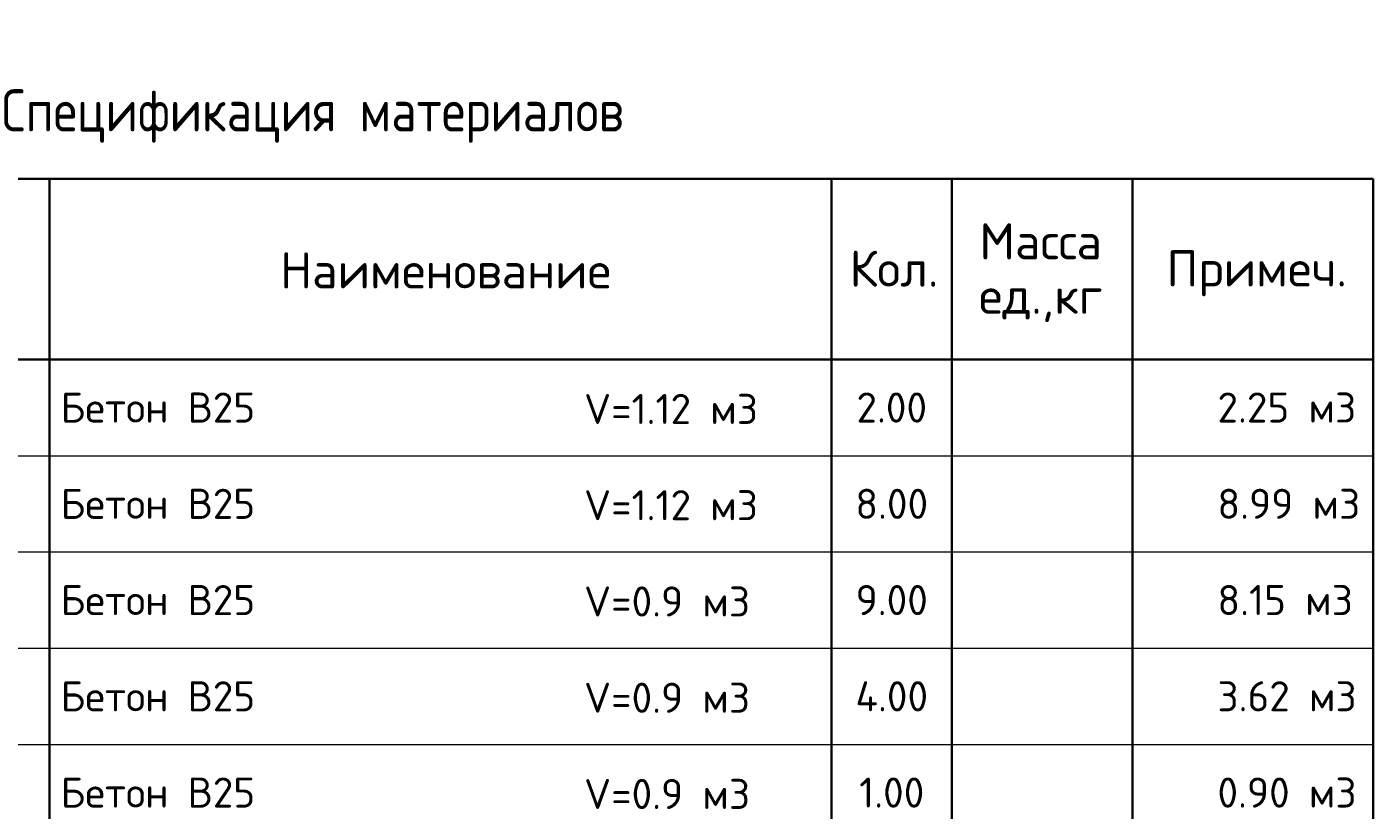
# Model space of a CAD drawing. Header units: millimetres. Extents: x 24180 to 99386, y -42598 to 25936.
# Tile 41 of 41: x 88153 to 99340, y 14650 to 21159. Entities that reach past the tile are written whole.
import ezdxf

# ---------------------------------------------------------------- set-up
doc = ezdxf.new("R2010")
doc.units = ezdxf.units.MM
doc.layers.add('Standard', color=7, linetype='Continuous', lineweight=25)
doc.styles.add('ARIAL', font='ARIAL.TTF')
doc.styles.add('ISOCPEUR', font='ISOCPEUR')

msp = doc.modelspace()

# ---------------------------------------------------------------- linework, layer by layer
at = {"layer": 'Standard', "color": 7, "linetype": 'Continuous', "lineweight": 35, "transparency": 33554687}
for p, q in [((80839.7, 19895.2), (99339.7, 19895.2)), ((88339.7, 19895.2), (88339.7, 18395.2)), ((94839.7, 19895.2), (94839.7, 18395.2)), ((95839.7, 19895.2), (95839.7, 18395.2)), ((97339.7, 19895.2), (97339.7, 18395.2)), ((99339.7, 19895.2), (99339.7, 18395.2)), ((99339.7, 18395.2), (80839.7, 18395.2)), ((88339.7, 18395.2), (88339.7, 17595.2)), ((94839.7, 18395.2), (94839.7, 17595.2)), ((95839.7, 18395.2), (95839.7, 17595.2)), ((97339.7, 18395.2), (97339.7, 17595.2)), ((99339.7, 18395.2), (99339.7, 17595.2)), ((88339.7, 17595.2), (88339.7, 16795.2)), ((94839.7, 17595.2), (94839.7, 16795.2)), ((95839.7, 17595.2), (95839.7, 16795.2)), ((97339.7, 17595.2), (97339.7, 16795.2)), ((99339.7, 17595.2), (99339.7, 16795.2)), ((88339.7, 16795.2), (88339.7, 15995.2)), ((94839.7, 16795.2), (94839.7, 15995.2)), ((95839.7, 16795.2), (95839.7, 15995.2)), ((97339.7, 16795.2), (97339.7, 15995.2)), ((99339.7, 16795.2), (99339.7, 15995.2)), ((88339.7, 15995.2), (88339.7, 15195.2)), ((94839.7, 15995.2), (94839.7, 15195.2)), ((95839.7, 15995.2), (95839.7, 15195.2)), ((97339.7, 15995.2), (97339.7, 15195.2)), ((99339.7, 15995.2), (99339.7, 15195.2)), ((88339.7, 15195.2), (88339.7, 14395.2)), ((94839.7, 15195.2), (94839.7, 14395.2)), ((95839.7, 15195.2), (95839.7, 14395.2)), ((97339.7, 15195.2), (97339.7, 14395.2)), ((99339.7, 15195.2), (99339.7, 14395.2))]:
    msp.add_line(p, q, dxfattribs=at)
at = {"layer": 'Standard', "color": 7, "linetype": 'Continuous', "lineweight": 13, "transparency": 33554687}
for p, q in [((80839.7, 17595.2), (99339.7, 17595.2)), ((80839.7, 16795.2), (99339.7, 16795.2)), ((80839.7, 15995.2), (99339.7, 15995.2)), ((80839.7, 15195.2), (99339.7, 15195.2))]:
    msp.add_line(p, q, dxfattribs=at)
at = {"layer": 'Standard', "color": 7, "linetype": 'Continuous', "lineweight": 35, "transparency": 33554687}
msp.add_lwpolyline([(99339.7, 18395.2), (99339.7, 18395.2)], close=True, dxfattribs=at)

# ---------------------------------------------------------------- texts
at = {"layer": 'Standard', "color": 7, "linetype": 'Continuous', "lineweight": 35, "transparency": 33554687, "style": 'ISOCPEUR'}
for s, insert, char_height, width, attachment_point in [('\\A1;{\\fISOCPEUR|i0|b0;\\H350.000000;\\W1.000000;\\C7;Спецификация материалов}\\P', (90089.7, 20195.2), 105, 6122.965, 8), ('\\A1;{\\fISOCPEUR|i0|b0;\\H300.000000;\\W1.000000;\\C7;Наименование}\\P', (91632.3, 19135.2), 90, 2786.667, 5), ('\\A1;{\\fISOCPEUR|i0|b0;\\H300.000000;\\W1.000000;\\C7;Кол.}\\P', (95358.5, 19149.7), 90, 888.889, 5), ('\\A1;{\\fISOCPEUR|i0|b0;\\H300.000000;\\W1.000000;\\C7;Примеч.}\\P', (98372.7, 19110.8), 90, 1553.878, 5), ('\\A1;{\\fISOCPEUR|i0|b0;\\H250.000000;\\W1.000000;\\C7;2.00}\\P', (95339.7, 17995.2), 75, 715.385, 5), ('\\A1;{\\fISOCPEUR|i0|b0;\\H250.000000;\\W1.000000;\\C7;8.00}\\P', (95339.7, 17195.2), 75, 715.385, 5), ('\\A1;{\\fISOCPEUR|i0|b0;\\H250.000000;\\W1.000000;\\C7;9.00}\\P', (95339.7, 16395.2), 75, 715.385, 5), ('\\A1;{\\fISOCPEUR|i0|b0;\\H250.000000;\\W1.000000;\\C7;4.00}\\P', (95339.7, 15595.2), 75, 740.741, 5), ('\\A1;{\\fISOCPEUR|i0|b0;\\H250.000000;\\W1.000000;\\C7;1.00}\\P', (95339.7, 14795.2), 75, 655.769, 5)]:
    msp.add_mtext(s, dxfattribs=dict(at, insert=insert, char_height=char_height, width=width, attachment_point=attachment_point))
at = {"layer": 'Standard', "color": 7, "linetype": 'Continuous', "lineweight": 35, "transparency": 33554687, "insert": (96577.3, 19526.6), "char_height": 300, "width": 1244.513, "attachment_point": 2, "line_spacing_factor": 0.903614, "style": 'ARIAL'}
msp.add_mtext('\\A1;{\\fISOCPEUR|i0|b0;\\H300.000000;\\W1.000000;\\C7;Масса}\\P{\\fISOCPEUR|i0|b0;\\H300.000000;\\W1.000000;\\C7;ед.,кг}\\P', dxfattribs=at)
at = {"layer": 'Standard', "color": 7, "linetype": 'Continuous', "lineweight": 13, "transparency": 33554687, "char_height": 75, "attachment_point": 4}
for s, insert, width, style in [('\\A1;{\\fISOCPEUR|i0|b0;\\H250.000000;\\W1.000000;\\C7;V=1.12 м3}\\P', (92782.4, 17983.5), 1538.095, 'ISOCPEUR'), ('}\\P', (88439.7, 18205.2), 86.591, 'ARIAL'), ('\\A1;{\\fISOCPEUR|i0|b0;\\H250.000000;\\W1.000000;\\C7;2.25 м3}\\P', (98046.3, 17995.2), 1244.681, 'ISOCPEUR'), ('}\\P', (88439.7, 17845.1), 86.591, 'ARIAL'), ('\\A1;{\\fISOCPEUR|i0|b0;\\H250.000000;\\W1.000000;\\C7;V=1.12 м3}\\P', (92782.4, 17183.5), 1538.095, 'ISOCPEUR'), ('}\\P', (88439.7, 17405.2), 86.591, 'ARIAL'), ('\\A1;{\\fISOCPEUR|i0|b0;\\H250.000000;\\W1.000000;\\C7;8.99 м3}\\P', (98046.3, 17195.2), 1244.681, 'ISOCPEUR'), ('}\\P', (88439.7, 17045.1), 86.591, 'ARIAL'), ('}\\P', (88439.7, 17045.1), 86.591, 'ARIAL'), ('}\\P', (88439.7, 16605.2), 86.591, 'ARIAL'), ('\\A1;{\\fISOCPEUR|i0|b0;\\H250.000000;\\W1.000000;\\C7;V=0.9 м3}\\P', (92782.4, 16383.5), 1470.536, 'ISOCPEUR'), ('\\A1;{\\fISOCPEUR|i0|b0;\\H250.000000;\\W1.000000;\\C7;8.15 м3}\\P', (98046.3, 16395.2), 1189.362, 'ISOCPEUR'), ('}\\P', (88439.7, 16245.1), 86.591, 'ARIAL'), ('}\\P', (88439.7, 15805.2), 86.591, 'ARIAL'), ('\\A1;{\\fISOCPEUR|i0|b0;\\H250.000000;\\W1.000000;\\C7;V=0.9 м3}\\P', (92782.4, 15583.5), 1470.536, 'ISOCPEUR'), ('\\A1;{\\fISOCPEUR|i0|b0;\\H250.000000;\\W1.000000;\\C7;3.62 м3}\\P', (98046.3, 15595.2), 1244.681, 'ISOCPEUR'), ('}\\P', (88439.7, 15445.1), 86.591, 'ARIAL'), ('}\\P', (88439.7, 15005.2), 86.591, 'ARIAL'), ('\\A1;{\\fISOCPEUR|i0|b0;\\H250.000000;\\W1.000000;\\C7;V=0.9 м3}\\P', (92782.4, 14783.5), 1470.536, 'ISOCPEUR'), ('\\A1;{\\fISOCPEUR|i0|b0;\\H250.000000;\\W1.000000;\\C7;0.90 м3}\\P', (98046.3, 14795.2), 1244.681, 'ISOCPEUR')]:
    msp.add_mtext(s, dxfattribs=dict(at, insert=insert, width=width, style=style))
at = {"layer": 'Standard', "color": 7, "linetype": 'Continuous', "lineweight": 50, "transparency": 33554687, "char_height": 75, "width": 1771.324, "attachment_point": 4, "style": 'ISOCPEUR'}
for insert in [(88432.9, 17995.2), (88432.9, 17195.2), (88432.9, 16395.2), (88432.9, 15595.2), (88432.9, 14795.2)]:
    msp.add_mtext('\\A1;{\\fISOCPEUR|i0|b0;\\H250.000000;\\W1.000000;\\C7;Бетон В25}\\P', dxfattribs=dict(at, insert=insert))

doc.saveas('drawing.dxf')
